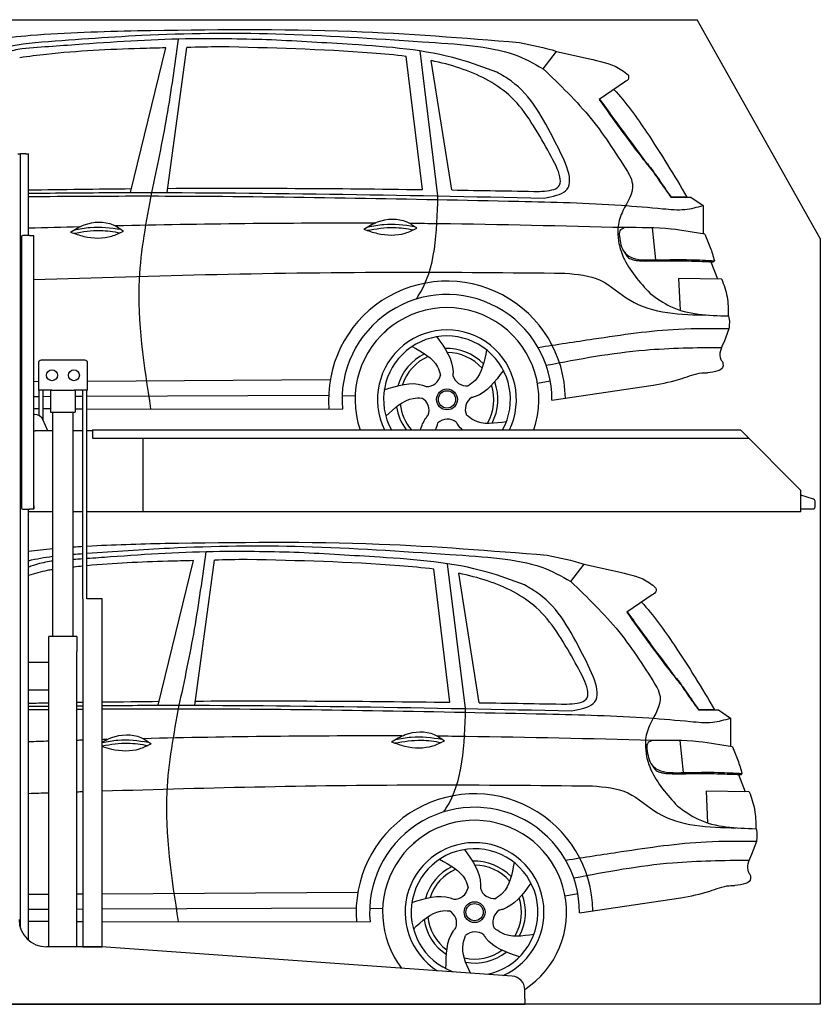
# Model space of a CAD drawing. Header units: millimetres. Extents: x 200 to 5400, y 0 to 3600.
# Tile 3 of 3: x 2471 to 5400, y 0 to 3600. Entities that reach past the tile are written whole.
import ezdxf

# ---------------------------------------------------------------- set-up
doc = ezdxf.new("R2010")
doc.units = ezdxf.units.MM
doc.layers.add('Car', color=10, linetype='Continuous')

msp = doc.modelspace()

# ---------------------------------------------------------------- linework, layer by layer
for p, q in [((5400, 2800), (4950, 3600)), ((2464.1, 3110), (2474.1, 3110)), ((2479.1, 3110), (2474.1, 3110)), ((2474.1, 278.8), (2474.1, 3110)), ((2494.1, 3110), (2479.1, 3110)), ((2494.1, 3110), (2504.1, 3110)), ((2504.1, 2811), (2504.1, 3110)), ((2507.1, 2811), (2483.1, 2811)), ((2507.1, 2811), (2523.1, 2811)), ((2523.1, 1822), (2523.1, 2810)), ((2478.1, 2806), (2478.1, 1816)), ((2478.1, 1815), (2478.1, 2805)), ((2539.6, 2345), (2539.6, 2245)), ((2709.6, 2355), (2549.6, 2355)), ((2719.6, 2245), (2719.6, 2345)), ((2588.8, 2245), (2539.6, 2245)), ((2542, 2152.7), (2542, 2245)), ((2557.1, 2136.4), (2557.1, 2245)), ((2584.6, 2245), (2584.6, 2165)), ((2588.8, 2245), (2670.4, 2245)), ((2719.6, 2245), (2670.4, 2245)), ((2674.6, 2245), (2674.6, 2165)), ((2702.1, 1483), (2702.1, 2245)), ((2717.2, 1483), (2717.2, 2245)), ((2584.6, 2165), (2674.6, 2165)), ((2592.1, 1345), (2592.1, 2165)), ((2667.1, 1345), (2667.1, 2165)), ((2525.2, 2157), (2523.1, 2157)), ((2574.3, 2097), (2557.2, 2136)), ((2523.1, 2097), (2528.1, 2097)), ((2592.1, 2097), (2528.1, 2097)), ((2702.1, 2097), (2667.1, 2097)), ((2738.1, 2097), (2717.2, 2097)), ((2738.1, 2100), (5108.6, 2100)), ((2738.1, 2100), (2738.1, 2070)), ((5108.6, 2100), (5328.6, 1878.1)), ((2738.1, 2070), (5138.3, 2070)), ((2923.1, 1800), (2923.1, 2070)), ((5328.6, 1800), (5328.6, 1878.1)), ((2483.1, 1810), (2507.1, 1810)), ((2504.1, 234), (2504.1, 1810)), ((2523.1, 1810), (2507.1, 1810)), ((2523.1, 1810), (2523.1, 1822)), ((2523.1, 1822), (2523.1, 1811)), ((2592.1, 1800), (2504.1, 1800)), ((2702.1, 1800), (2667.1, 1800)), ((5328.6, 1800), (2717.2, 1800)), ((2773.6, 1483), (2719.6, 1483)), ((2680.8, 1345), (2578.3, 1345)), ((2578.3, 210), (2578.3, 1345)), ((2680.8, 1345), (2680.8, 1290)), ((2680.8, 1150), (2680.8, 1290)), ((2578.3, 1250), (2504.1, 1250)), ((2578.3, 1142), (2578.3, 1258)), ((2504.1, 1150), (2578.3, 1150)), ((2680.8, 210), (2680.8, 1150)), ((2767.3, 210), (2569.1, 210)), ((4272.6, 103.3), (2770.8, 209.9)), ((4319.1, 20), (4319.1, 53.4)), ((4319.1, 20), (4319.1, 0)), ((1994.1, 0), (3024.1, 0)), ((3024.1, 0), (4054.1, 0)), ((4054.1, 0), (4319.1, 0))]:
    msp.add_line(p, q)
for points in [[(1500, 3600), (4950, 3600)], [(5400, 2800), (5400, 0), (200, 0), (200, 3100)], [(2702.1, 1483), (2702.1, 210), (2773.6, 210), (2773.6, 1483)], [(2773.6, 1483), (2717.2, 1483)]]:
    msp.add_lwpolyline(points)
msp.add_lwpolyline([(5328.6, 1811), (5372.6, 1811, 0.414214), (5380.6, 1819), (5380.6, 1839.2, 0.32492), (5375, 1846.8), (5328.6, 1861.9)], format="xyb")
for centre in [(2589.6, 2300), (2669.6, 2300)]:
    msp.add_circle(centre, 20)
for centre, radius, start, end in [((2483.1, 2806), 5, 90, 180), ((2549.6, 2345), 10, 90, 180), ((2709.6, 2345), 10, 0, 90), ((2525.2, 2122), 35, 23.6294, 90), ((2483.1, 1815), 5, 180, 270), ((2569.1, 310), 100, 180, 270), ((2767.3, 160), 50, 85.9407, 90), ((4269.1, 53.4), 50, 0, 85.9407)]:
    msp.add_arc(centre, radius, start, end)
at = {"layer": 'Car'}
for p, q in [((2877.2, 2967.9), (3005.8, 3496.8)), ((3011.1, 2967.9), (3082.7, 3498.6)), ((3944.3, 2978.9), (3885.3, 3465.5)), ((4001.5, 2955.6), (3936, 3485.6)), ((4386.3, 3420.7), (4435.1, 3484.3)), ((4051.6, 2977.4), (3976.9, 3450.5)), ((4684.1, 3371.7), (4591.1, 3308.4)), ((4853.7, 2951), (4912.1, 2951.3)), ((4856.6, 2951.9), (4891.7, 2951.9)), ((4891.7, 2951.9), (4911.7, 2952)), ((4912.1, 2951.3), (4926.6, 2951.7)), ((4926.6, 2951.7), (4971.1, 2920.8)), ((4971.1, 2920.8), (4971.1, 2816.7)), ((4785.1, 2838.7), (4797.5, 2721.7)), ((5000.1, 2715), (5024.5, 2652)), ((5039.3, 2651.9), (4881.5, 2653.3)), ((4881.5, 2653.3), (4886.8, 2537.9)), ((5065.9, 2469.9), (5047.7, 2422.5)), ((2523.1, 2277.7), (2539.6, 2277.8)), ((2719.6, 2278.9), (3607.4, 2284.3)), ((4365.4, 2270.8), (4412.2, 2279.8)), ((4418.4, 2209.2), (4789.1, 2263.7)), ((2523.1, 2222.7), (2542, 2222.8)), ((2557.1, 2222.9), (2584.6, 2223)), ((2674.6, 2223.4), (2702.1, 2223.5)), ((2717.2, 2223.6), (3601.5, 2227.3)), ((3650.6, 2225.7), (3698.2, 2225.1)), ((2523.1, 2178), (2542, 2178)), ((2557.1, 2178), (2584.6, 2177.9)), ((2674.6, 2177.8), (2702.1, 2177.7)), ((2717.2, 2177.7), (3651.9, 2175.9)), ((2978.1, 1093.3), (3106.6, 1622.2)), ((3112, 1093.3), (3183.6, 1624)), ((4045.2, 1104.3), (3986.1, 1590.9)), ((4102.4, 1081), (4036.8, 1611)), ((4487.2, 1546.1), (4536, 1609.7)), ((4152.4, 1102.8), (4077.8, 1575.9)), ((4785, 1497.1), (4692, 1433.8)), ((4954.6, 1076.4), (5013, 1076.7)), ((4957.5, 1077.3), (4992.5, 1077.3)), ((4992.5, 1077.3), (5012.6, 1077.4)), ((5013, 1076.7), (5027.5, 1077.1)), ((5027.5, 1077.1), (5072, 1046.2)), ((5072, 1046.2), (5071.9, 942.1)), ((4886, 964.1), (4898.3, 847.1)), ((5100.9, 840.4), (5125.4, 777.4)), ((5140.1, 777.3), (4982.3, 778.7)), ((4982.3, 778.7), (4987.7, 663.3)), ((5166.7, 595.3), (5148.6, 547.9)), ((2504.1, 402.4), (2578.3, 402.8)), ((2680.8, 403.4), (2702.1, 403.6)), ((2773.6, 404), (3708.3, 409.7)), ((4466.2, 396.2), (4513, 405.2)), ((4519.2, 334.6), (4890, 389.1)), ((2504.1, 347.6), (2578.3, 348)), ((2680.8, 348.4), (2702.1, 348.5)), ((2773.6, 348.8), (3702.4, 352.7)), ((3751.4, 351.1), (3799.1, 350.5)), ((2504.1, 303.7), (2578.3, 303.5)), ((2680.8, 303.3), (2702.1, 303.3)), ((2773.6, 303.2), (3752.8, 301.3))]:
    msp.add_line(p, q, dxfattribs=at)
for centre, radius in [((4034.4, 2211.6), 38.2), ((4034.4, 2211.6), 31.6), ((4135.3, 337), 38.2), ((4135.3, 337), 31.6)]:
    msp.add_circle(centre, radius, dxfattribs=at)
for centre, radius, start, end in [((4034.3, 2211), 433.1, 0.713, 184.6115), ((4034.3, 2211), 384, 359.7282, 185.2384), ((4034.3, 2211), 336.4, 340.7328, 199.2672), ((4034.3, 2211.6), 254, 333.942, 206.058), ((4034.4, 2211.6), 231.9, 331.238, 208.762), ((4034.4, 2211.6), 186.2, 116.2626, 164.3912), ((4034.4, 2211.6), 186.2, 44.2633, 92.4011), ((4034.4, 2211.6), 171.5, 41.5902, 89.736), ((4034.4, 2211.6), 171.5, 113.5905, 161.7257), ((3959.3, 2311.1), 52.3, 268.6722, 348.431), ((4105.8, 2313.7), 52.3, 196.6722, 276.431), ((4034.4, 2211.6), 186.2, 332.2513, 20.3964), ((4034.4, 2211.6), 171.5, 329.577, 17.7302), ((3916.6, 2170.9), 52.3, 340.6722, 60.431), ((4153.6, 2175.2), 52.3, 124.6722, 204.431), ((4034.4, 2211.6), 186.2, 188.2502, 216.8112), ((4034.4, 2211.6), 171.5, 185.5775, 220.5864), ((4036.6, 2087), 52.3, 52.6722, 132.431), ((4135.2, 336.4), 433.1, 0.713, 184.6115), ((4135.2, 336.4), 384, 359.7282, 185.2384), ((4135.2, 336.4), 336.4, 303.128, 217.4148), ((4135.2, 337), 254, 294.3714, 237.5099), ((4135.3, 337), 231.9, 281.5274, 250.3539), ((4135.3, 337), 186.2, 44.2633, 92.4011), ((4135.3, 337), 171.5, 41.5902, 89.736), ((4135.3, 337), 186.2, 116.2626, 164.3912), ((4135.3, 337), 171.5, 113.5905, 161.7257), ((4060.2, 436.5), 52.3, 268.6722, 348.431), ((4206.7, 439.1), 52.3, 196.6722, 276.431), ((4135.3, 337), 186.2, 332.2513, 20.3964), ((4135.3, 337), 171.5, 329.577, 17.7302), ((4017.4, 296.3), 52.3, 340.6722, 60.431), ((4254.5, 300.6), 52.3, 124.6722, 204.431), ((4135.3, 337), 186.2, 188.2502, 236.3804), ((4135.3, 337), 171.5, 185.5775, 233.7137), ((4137.5, 212.4), 52.3, 52.6722, 132.431), ((4135.3, 337), 171.5, 257.5691, 305.7164), ((4135.3, 337), 186.2, 260.2432, 308.3836)]:
    msp.add_arc(centre, radius, start, end, dxfattribs=at)
for points, knots in [([(2902.3, 3560.3), (3163.5, 3563.9), (3630, 3570.4), (4094.9, 3533.3), (4299.4, 3516.9)], [0, 0, 0, 0, 783.131876, 1398.451598, 1398.451598, 1398.451598, 1398.451598]), ([(2126.8, 3417.7), (2165.6, 3443.3), (2280.6, 3519), (2553.5, 3551.4), (2772.8, 3557), (2902.3, 3560.3)], [0, 0, 0, 0, 138.416977, 409.239574, 800.634472, 800.634472, 800.634472, 800.634472]), ([(3392.8, 3526.4), (3296.2, 3528.7), (3065.8, 3534.4), (2761.4, 3514.8), (2554, 3499.5), (2479.8, 3494)], [0, 0, 0, 0, 289.925788, 691.034976, 914.075582, 914.075582, 914.075582, 914.075582]), ([(2527.8, 3517.2), (2657.7, 3526.9), (2950.8, 3549), (3423.8, 3555.3), (3825.7, 3526.9), (4069.5, 3511.4), (4127.2, 3504.6)], [0, 0, 0, 0, 391.04113, 881.651907, 1416.366113, 1602.404452, 1602.404452, 1602.404452, 1602.404452]), ([(2954.4, 2968), (2974.1, 3060.4), (3013.8, 3246.2), (3039.3, 3434.4), (3052.1, 3528.9)], [0, 0, 0, 0, 283.470666, 569.579509, 569.579509, 569.579509, 569.579509]), ([(1633.1, 2961.6), (1664.3, 2965.6), (1731.4, 2974.2), (1867.7, 3098.4), (2020, 3258.5), (2214.7, 3388.6), (2362.3, 3497.8), (2468.6, 3510.2), (2527.8, 3517.2)], [0, 0, 0, 0, 92.088496, 198.244431, 535.20583, 761.03899, 900.746615, 1075.694159, 1075.694159, 1075.694159, 1075.694159]), ([(2479.8, 3494), (2459.8, 3489.9), (2413.7, 3480.5), (2331.1, 3437.7), (2273.3, 3395.5), (2236.9, 3368.9)], [0, 0, 0, 0, 61.035564, 140.794883, 275.952712, 275.952712, 275.952712, 275.952712]), ([(3005.8, 3496.8), (2974.5, 3496.1), (2828.8, 3492.2), (2650.1, 3484.6), (2504, 3465.2), (2471.3, 3460.8)], [197.256536, 197.256536, 197.256536, 197.256536, 291.063452, 634.28515, 733.122134, 733.122134, 733.122134, 733.122134]), ([(3885.3, 3465.5), (3843.6, 3470.9), (3616.2, 3491.2), (3388.6, 3496.6), (3202.9, 3501)], [637.56261, 637.56261, 637.56261, 637.56261, 763.549902, 1320.810124, 1320.810124, 1320.810124, 1320.810124]), ([(4216.5, 3408.3), (4171.3, 3424.9), (4001.8, 3487.4), (3720.4, 3508.1), (3490.8, 3520.9), (3392.8, 3526.4)], [0, 0, 0, 0, 144.38685, 540.679923, 835.691207, 835.691207, 835.691207, 835.691207]), ([(4127.2, 3504.6), (4179.4, 3497.5), (4271.1, 3485.1), (4351.7, 3440.1), (4386.3, 3420.7)], [0, 0, 0, 0, 156.409573, 274.497028, 274.497028, 274.497028, 274.497028]), ([(4435.1, 3484.3), (4478.9, 3474.3), (4559.1, 3456.2), (4653.5, 3434.8), (4690, 3403.3), (4697.8, 3396.6)], [0, 0, 0, 0, 135.791183, 248.765766, 279.520552, 279.520552, 279.520552, 279.520552]), ([(4396, 3135.2), (4356.7, 3204.5), (4283.2, 3334.2), (4113.1, 3417.1), (4012.3, 3443.2), (3976.9, 3450.5)], [0, 0, 0, 0, 233.684399, 436.644927, 544.706034, 544.706034, 544.706034, 544.706034]), ([(4386.3, 3420.7), (4447.6, 3361.7), (4568.7, 3245), (4658.3, 3102.5), (4702.6, 3032)], [0, 0, 0, 0, 254.089873, 502.76226, 502.76226, 502.76226, 502.76226]), ([(4429.3, 3155.2), (4385.8, 3238.9), (4332.2, 3341.8), (4234.8, 3397.7), (4216.5, 3408.3)], [0, 0, 0, 0, 271.559773, 334.41549, 334.41549, 334.41549, 334.41549]), ([(4697.8, 3396.6), (4698.5, 3392.8), (4700.6, 3382), (4690.6, 3375.7), (4684.1, 3371.7)], [0, 0, 0, 0, 10.855432, 30.979101, 30.979101, 30.979101, 30.979101]), ([(4645.1, 3345.1), (4689.1, 3297.5), (4784.6, 3163.9), (4865.8, 3030.4), (4912.1, 2951.3)], [395.653943, 395.653943, 395.653943, 395.653943, 587.122502, 864.540302, 864.540302, 864.540302, 864.540302]), ([(4591.1, 3308.4), (4642.1, 3236.8), (4706.2, 3146.7), (4775.3, 3060.4), (4789.5, 3042.6)], [0, 0, 0, 0, 263.425265, 331.664547, 331.664547, 331.664547, 331.664547]), ([(4592.6, 3309.4), (4624.3, 3265.6), (4681.8, 3186), (4740.9, 3107.6), (4767.4, 3072.4)], [0, 0, 0, 0, 162.25725, 294.477825, 294.477825, 294.477825, 294.477825]), ([(4372.3, 2972), (4398, 2973.9), (4484, 2980.5), (4432.3, 3071.4), (4396, 3135.2)], [0, 0, 0, 0, 66.110822, 221.440769, 221.440769, 221.440769, 221.440769]), ([(4389.8, 2947.8), (4420.9, 2953.8), (4521.7, 2973.1), (4467.1, 3080.9), (4429.3, 3155.2)], [0, 0, 0, 0, 83.009931, 268.207531, 268.207531, 268.207531, 268.207531]), ([(4767.4, 3072.4), (4775, 3063.6), (4785.1, 3051.8), (4793.7, 3038.9), (4795.9, 3035.6)], [0, 0, 0, 0, 34.815048, 46.557672, 46.557672, 46.557672, 46.557672]), ([(4702.6, 3032), (4706.9, 3021.2), (4724.6, 2977.1), (4680.4, 2915.3), (4658.5, 2853.5), (4659.5, 2822.3), (4659.9, 2811.2)], [0, 0, 0, 0, 34.097953, 138.175108, 197.887596, 230.983362, 230.983362, 230.983362, 230.983362]), ([(4789.5, 3042.6), (4800.1, 3026.9), (4820.9, 2996), (4842.9, 2965.8), (4853.7, 2951)], [0, 0, 0, 0, 56.812879, 111.923736, 111.923736, 111.923736, 111.923736]), ([(2504.1, 2965.5), (2609.3, 2966.7), (3237.9, 2971.6), (3866.4, 2958.6), (4389.8, 2947.8)], [670.043229, 670.043229, 670.043229, 670.043229, 985.739727, 2555.887054, 2555.887054, 2555.887054, 2555.887054]), ([(2504.1, 2953.3), (2573.5, 2954), (2772.5, 2955.6), (3370.1, 2955.7), (3898.3, 2944.6), (4296.8, 2936.2)], [673.821117, 673.821117, 673.821117, 673.821117, 882.102268, 1270.770708, 2466.750946, 2466.750946, 2466.750946, 2466.750946]), ([(2951.4, 2177.2), (2926.8, 2335.6), (2885.7, 2600.2), (2934.7, 2862.6), (2954.4, 2968)], [0, 0, 0, 0, 475.917648, 795.663342, 795.663342, 795.663342, 795.663342]), ([(3921.5, 2578.1), (3924.3, 2582), (3993.8, 2685.8), (3997.7, 2823.3), (4001.5, 2955.6)], [175.182029, 175.182029, 175.182029, 175.182029, 189.890093, 562.592573, 562.592573, 562.592573, 562.592573]), ([(4837.8, 2974.7), (4842.7, 2967.8), (4847.9, 2960.7), (4853.1, 2953.4), (4854.1, 2952), (4855.5, 2951.9), (4856.6, 2951.9)], [0, 0, 0, 0, 25.300776, 26.442713, 27.003963, 30.176579, 30.176579, 30.176579, 30.176579]), ([(4296.8, 2936.2), (4422, 2933.3), (4598.2, 2929.2), (4773.7, 2913.5), (4824.5, 2908.9)], [0, 0, 0, 0, 375.490289, 528.429148, 528.429148, 528.429148, 528.429148]), ([(4824.5, 2908.9), (4851.4, 2906.2), (4901.1, 2901.2), (4949.1, 2914.7), (4971.1, 2920.8)], [0, 0, 0, 0, 80.452469, 148.273091, 148.273091, 148.273091, 148.273091]), ([(2657.3, 2823.4), (2673.3, 2833.2), (2719.5, 2861.6), (2797.9, 2865), (2839, 2835.5), (2851, 2826.9)], [0, 0, 0, 0, 56.386158, 162.852709, 206.792536, 206.792536, 206.792536, 206.792536]), ([(3730.8, 2834.2), (3746.7, 2844.1), (3792.9, 2872.4), (3871.3, 2875.9), (3912.4, 2846.4), (3924.4, 2837.8)], [0, 0, 0, 0, 56.386158, 162.852709, 206.792536, 206.792536, 206.792536, 206.792536]), ([(3744.4, 2842.5), (3763.9, 2846.4), (3820.3, 2857), (3877.6, 2849.7), (3915, 2844.4)], [7.57653, 7.57653, 7.57653, 7.57653, 52.544532, 137.659237, 137.659237, 137.659237, 137.659237]), ([(4684, 2839.6), (4457.4, 2845.2), (4195.7, 2851.7), (3934, 2854.5), (3899, 2854.8)], [0, 0, 0, 0, 679.940772, 785.142685, 785.142685, 785.142685, 785.142685]), ([(2657.3, 2823.4), (2673.4, 2817.5), (2721.5, 2800.4), (2792.4, 2798.3), (2837, 2820.1), (2851, 2826.9)], [5.208578, 5.208578, 5.208578, 5.208578, 44.198582, 121.455021, 156.55166, 156.55166, 156.55166, 156.55166]), ([(2669.1, 2819.2), (2701.4, 2824.6), (2758, 2834.1), (2814.4, 2825.2), (2838.6, 2820.9)], [0, 0, 0, 0, 73.878693, 129.282646, 129.282646, 129.282646, 129.282646]), ([(2670.9, 2831.6), (2690.4, 2835.6), (2746.9, 2846.1), (2804.1, 2838.8), (2841.6, 2833.6)], [7.57653, 7.57653, 7.57653, 7.57653, 52.544532, 137.659237, 137.659237, 137.659237, 137.659237]), ([(3730.8, 2834.2), (3746.8, 2828.3), (3795, 2811.3), (3865.8, 2809.2), (3910.5, 2831), (3924.4, 2837.8)], [5.208578, 5.208578, 5.208578, 5.208578, 44.198582, 121.455021, 156.55166, 156.55166, 156.55166, 156.55166]), ([(3742.5, 2830.1), (3774.8, 2835.5), (3831.5, 2844.9), (3887.9, 2836.1), (3912, 2831.8)], [0, 0, 0, 0, 73.878693, 129.282646, 129.282646, 129.282646, 129.282646]), ([(4659.9, 2811.2), (4660.5, 2804), (4663, 2776.9), (4688, 2697), (4739.3, 2640.5), (4777, 2599.1)], [0, 0, 0, 0, 21.786395, 81.634094, 246.747403, 246.747403, 246.747403, 246.747403]), ([(4684, 2839.6), (4676.7, 2836.3), (4663, 2830.2), (4664.3, 2815.3), (4665, 2808.2)], [0, 0, 0, 0, 21.276303, 40.575349, 40.575349, 40.575349, 40.575349]), ([(4665, 2808.2), (4668, 2786.7), (4672.3, 2755.7), (4708.6, 2727.6), (4751.5, 2720.6), (4784.7, 2721.4), (4803.8, 2721.9)], [0, 0, 0, 0, 61.688141, 88.915796, 131.377114, 188.888446, 188.888446, 188.888446, 188.888446]), ([(4977.3, 2815.6), (4936.5, 2822.9), (4839.6, 2840.2), (4741, 2839.8), (4684, 2839.6)], [0, 0, 0, 0, 124.191927, 294.878966, 294.878966, 294.878966, 294.878966]), ([(4977.3, 2815.6), (4984.4, 2799.8), (4998.5, 2768.3), (5007.9, 2735.2), (5012.5, 2718.8)], [0, 0, 0, 0, 52.081574, 103.113227, 103.113227, 103.113227, 103.113227]), ([(4683.8, 2749.4), (4687.8, 2742), (4695.1, 2728.4), (4714.4, 2722.4), (4730.7, 2719), (4745.9, 2718.3), (4756.5, 2717.9), (4761.5, 2717.7)], [0, 0, 0, 0, 24.299806, 44.374389, 57.433548, 74.613131, 89.537932, 89.537932, 89.537932, 89.537932]), ([(4761.5, 2717.7), (4785.7, 2717.8), (4835.3, 2717.9), (4898.3, 2718.7), (4948.2, 2716.9), (4972.8, 2716.1), (4984.1, 2715.8)], [0, 0, 0, 0, 72.676028, 148.847009, 188.713602, 222.633888, 222.633888, 222.633888, 222.633888]), ([(4803.8, 2721.9), (4844.5, 2722.7), (4914.1, 2724), (4983.6, 2720.4), (5012.5, 2718.8)], [0, 0, 0, 0, 121.811128, 208.751004, 208.751004, 208.751004, 208.751004]), ([(4984.1, 2715.8), (4987.7, 2715.6), (4994.8, 2715.3), (5001.9, 2714.9), (5005.4, 2714.7)], [0, 0, 0, 0, 10.705348, 21.344027, 21.344027, 21.344027, 21.344027]), ([(5005.4, 2714.7), (5007.2, 2714.6), (5010.5, 2714.5), (5011.9, 2717.5), (5012.5, 2718.8)], [0, 0, 0, 0, 4.798676, 8.977894, 8.977894, 8.977894, 8.977894]), ([(2523.1, 2649.9), (2969.4, 2664.7), (3616.8, 2681.6), (4264.3, 2675.1), (4465.3, 2673.1)], [1707.115865, 1707.115865, 1707.115865, 1707.115865, 3046.715693, 3649.598352, 3649.598352, 3649.598352, 3649.598352]), ([(4465.3, 2673.1), (4510.4, 2669.2), (4600.4, 2661.6), (4740.8, 2525.2), (4889.2, 2522), (4991.7, 2519.9)], [0, 0, 0, 0, 132.089839, 263.241357, 556.137776, 556.137776, 556.137776, 556.137776]), ([(5039.3, 2651.9), (5047, 2630.5), (5062.7, 2586.9), (5063.1, 2540.5), (5063.3, 2516.8)], [0, 0, 0, 0, 67.622491, 138.154699, 138.154699, 138.154699, 138.154699]), ([(4777, 2599.1), (4801.5, 2581.6), (4884.9, 2522.1), (4989.9, 2518.9), (5064, 2516.7)], [0, 0, 0, 0, 89.012732, 303.591941, 303.591941, 303.591941, 303.591941]), ([(5065.9, 2469.9), (5004.4, 2470.3), (4838.4, 2471.3), (4606.2, 2437.2), (4435.5, 2411.1), (4368.2, 2400.8)], [0, 0, 0, 0, 184.056968, 497.583163, 702.083529, 702.083529, 702.083529, 702.083529]), ([(3997.3, 2440.5), (4026.8, 2399.1), (4059.4, 2353.5), (4056.2, 2303.4), (4055.7, 2298.7)], [0, 0, 0, 0, 140.862207, 155.3883, 155.3883, 155.3883, 155.3883]), ([(5047.7, 2422.5), (5037.3, 2399.7), (5024.8, 2372.4), (5040.4, 2350.8), (5043, 2347.3)], [0, 0, 0, 0, 65.64359, 78.298126, 78.298126, 78.298126, 78.298126]), ([(3906.6, 2405.1), (3944.3, 2384.5), (3992.6, 2358), (4008.1, 2311.3), (4010.5, 2300.5)], [0, 0, 0, 0, 119.179133, 152.627431, 152.627431, 152.627431, 152.627431]), ([(4178.9, 2392.9), (4170.9, 2350.6), (4160.7, 2296.5), (4121.2, 2267.4), (4111.7, 2261.8)], [0, 0, 0, 0, 119.179133, 152.546972, 152.546972, 152.546972, 152.546972]), ([(5038.4, 2400.8), (4944.9, 2399.8), (4729.5, 2397.6), (4517.5, 2358.8), (4397.7, 2335.4)], [0, 0, 0, 0, 279.844829, 645.252119, 645.252119, 645.252119, 645.252119]), ([(5043, 2347.3), (5043.7, 2342.8), (5048.2, 2316.4), (5014.6, 2312.3), (4986.8, 2308.8)], [0, 0, 0, 0, 12.782787, 75.656378, 75.656378, 75.656378, 75.656378]), ([(4240.6, 2317.6), (4210.4, 2276.7), (4177, 2231.5), (4128.4, 2219.1), (4123.8, 2218.2)], [0, 0, 0, 0, 140.862207, 155.444261, 155.444261, 155.444261, 155.444261]), ([(4789.2, 2263.7), (4824.6, 2270.4), (4884.4, 2281.6), (4948.1, 2309.1), (4979.9, 2308.8), (4986.8, 2308.8)], [0, 0, 0, 0, 108.214368, 182.603927, 203.112583, 203.112583, 203.112583, 203.112583]), ([(3805.1, 2247.1), (3853.6, 2262.4), (3907.2, 2279.3), (3953.8, 2260.8), (3958.1, 2258.8)], [0, 0, 0, 0, 140.862207, 155.442461, 155.442461, 155.442461, 155.442461]), ([(3810.8, 2149.9), (3842.1, 2179.4), (3882.2, 2217.1), (3931.3, 2217.4), (3942.4, 2216.4)], [0, 0, 0, 0, 119.179133, 152.616634, 152.616634, 152.616634, 152.616634]), ([(3937.7, 2100), (3941.7, 2115.6), (3949.6, 2134.4), (3962.7, 2150.2), (3965.9, 2153.7)], [91.77161, 91.77161, 91.77161, 91.77161, 140.862207, 155.531654, 155.531654, 155.531654, 155.531654]), ([(4091, 2100), (4085.4, 2105.1), (4077.2, 2114), (4070.6, 2124.5), (4068.2, 2128.6)], [117.191387, 117.191387, 117.191387, 117.191387, 140.862207, 155.53262, 155.53262, 155.53262, 155.53262]), ([(4251.5, 2130.1), (4209.1, 2123.7), (4155.3, 2115.7), (4114.6, 2147), (4106, 2153.6)], [0, 0, 0, 0, 119.179133, 151.2485, 151.2485, 151.2485, 151.2485]), ([(3003.2, 1685.7), (3264.4, 1689.3), (3730.9, 1695.8), (4195.8, 1658.7), (4400.3, 1642.3)], [0, 0, 0, 0, 783.131876, 1398.451598, 1398.451598, 1398.451598, 1398.451598]), ([(2717.2, 1649.2), (2817.6, 1656.6), (3081.3, 1674.8), (3524.7, 1680.7), (3926.6, 1652.3), (4170.4, 1636.8), (4228.1, 1630)], [88.760862, 88.760862, 88.760862, 88.760862, 391.04113, 881.651907, 1416.366113, 1602.404452, 1602.404452, 1602.404452, 1602.404452]), ([(3493.7, 1651.8), (3397, 1654.1), (3166.7, 1659.8), (2907.9, 1643.2), (2745.8, 1631.5), (2717.2, 1629.5)], [0, 0, 0, 0, 289.925788, 691.034976, 777.234092, 777.234092, 777.234092, 777.234092]), ([(3106.6, 1622.2), (3075.4, 1621.5), (2945.4, 1618), (2815.4, 1612.7), (2717.2, 1603.5)], [197.256536, 197.256536, 197.256536, 197.256536, 291.063452, 587.116985, 587.116985, 587.116985, 587.116985]), ([(3055.2, 1093.4), (3075, 1185.8), (3114.7, 1371.6), (3140.2, 1559.8), (3153, 1654.3)], [0, 0, 0, 0, 283.470666, 569.579509, 569.579509, 569.579509, 569.579509]), ([(3986.1, 1590.9), (3944.5, 1596.3), (3717.1, 1616.6), (3489.5, 1622), (3303.8, 1626.4)], [637.56261, 637.56261, 637.56261, 637.56261, 763.549902, 1320.810124, 1320.810124, 1320.810124, 1320.810124]), ([(4317.4, 1533.7), (4272.2, 1550.3), (4102.7, 1612.8), (3821.3, 1633.5), (3591.7, 1646.3), (3493.7, 1651.8)], [0, 0, 0, 0, 144.38685, 540.679923, 835.691207, 835.691207, 835.691207, 835.691207]), ([(4228.1, 1630), (4280.3, 1622.9), (4372, 1610.5), (4452.6, 1565.5), (4487.2, 1546.1)], [0, 0, 0, 0, 156.409573, 274.497028, 274.497028, 274.497028, 274.497028]), ([(2580.7, 1619.4), (2560.7, 1615.3), (2534.6, 1610), (2509.8, 1600.7), (2504.1, 1598.4)], [0, 0, 0, 0, 61.035564, 79.615135, 79.615135, 79.615135, 79.615135]), ([(2702.1, 1602), (2691.5, 1600.9), (2679.8, 1599.7), (2668.1, 1598.4), (2667.1, 1598.3)], [602.292052, 602.292052, 602.292052, 602.292052, 634.28515, 637.500723, 637.500723, 637.500723, 637.500723]), ([(4536, 1609.7), (4579.8, 1599.7), (4659.9, 1581.6), (4754.4, 1560.2), (4790.9, 1528.7), (4798.7, 1522)], [0, 0, 0, 0, 135.791183, 248.765766, 279.520552, 279.520552, 279.520552, 279.520552]), ([(4496.9, 1260.6), (4457.6, 1329.9), (4384.1, 1459.6), (4214, 1542.5), (4113.2, 1568.6), (4077.8, 1575.9)], [0, 0, 0, 0, 233.684399, 436.644927, 544.706034, 544.706034, 544.706034, 544.706034]), ([(4530.2, 1280.6), (4486.7, 1364.3), (4433.1, 1467.2), (4335.7, 1523.1), (4317.4, 1533.7)], [0, 0, 0, 0, 271.559773, 334.41549, 334.41549, 334.41549, 334.41549]), ([(4487.2, 1546.1), (4548.4, 1487.1), (4669.6, 1370.4), (4759.2, 1227.9), (4803.4, 1157.4)], [0, 0, 0, 0, 254.089873, 502.76226, 502.76226, 502.76226, 502.76226]), ([(4798.7, 1522), (4799.4, 1518.2), (4801.5, 1507.4), (4791.5, 1501.1), (4785, 1497.1)], [0, 0, 0, 0, 10.855432, 30.979101, 30.979101, 30.979101, 30.979101]), ([(4746, 1470.5), (4789.9, 1422.9), (4885.5, 1289.3), (4966.7, 1155.8), (5013, 1076.7)], [395.653943, 395.653943, 395.653943, 395.653943, 587.122502, 864.540302, 864.540302, 864.540302, 864.540302]), ([(4692, 1433.8), (4742.9, 1362.2), (4807.1, 1272.1), (4876.2, 1185.8), (4890.4, 1168)], [0, 0, 0, 0, 263.425265, 331.664547, 331.664547, 331.664547, 331.664547]), ([(4693.5, 1434.8), (4725.2, 1391), (4782.7, 1311.4), (4841.8, 1233), (4868.3, 1197.8)], [0, 0, 0, 0, 162.25725, 294.477825, 294.477825, 294.477825, 294.477825]), ([(4473.2, 1097.4), (4498.9, 1099.3), (4584.9, 1105.9), (4533.2, 1196.8), (4496.9, 1260.6)], [0, 0, 0, 0, 66.110822, 221.440769, 221.440769, 221.440769, 221.440769]), ([(4490.6, 1073.2), (4521.8, 1079.2), (4622.6, 1098.5), (4568, 1206.2), (4530.2, 1280.6)], [0, 0, 0, 0, 83.009931, 268.207531, 268.207531, 268.207531, 268.207531]), ([(4868.3, 1197.8), (4875.9, 1189), (4886, 1177.2), (4894.6, 1164.3), (4896.8, 1161)], [0, 0, 0, 0, 34.815048, 46.557672, 46.557672, 46.557672, 46.557672]), ([(4803.4, 1157.4), (4807.8, 1146.6), (4825.5, 1102.5), (4781.3, 1040.7), (4759.4, 978.9), (4760.4, 947.7), (4760.7, 936.6)], [0, 0, 0, 0, 34.097953, 138.175108, 197.887596, 230.983362, 230.983362, 230.983362, 230.983362]), ([(4890.4, 1168), (4901, 1152.3), (4921.8, 1121.4), (4943.8, 1091.2), (4954.6, 1076.4)], [0, 0, 0, 0, 56.812879, 111.923736, 111.923736, 111.923736, 111.923736]), ([(2773.6, 1092.4), (2822.6, 1092.8), (3395, 1095.9), (3967.3, 1084), (4490.6, 1073.2)], [838.721773, 838.721773, 838.721773, 838.721773, 985.739727, 2555.887054, 2555.887054, 2555.887054, 2555.887054]), ([(2773.6, 1080.1), (2786.8, 1080.2), (2929.6, 1081), (3471, 1081.1), (3999.1, 1070), (4397.7, 1061.6)], [842.491892, 842.491892, 842.491892, 842.491892, 882.102268, 1270.770708, 2466.750946, 2466.750946, 2466.750946, 2466.750946]), ([(3052.3, 302.6), (3027.7, 461), (2986.5, 725.6), (3035.5, 988), (3055.2, 1093.4)], [0, 0, 0, 0, 475.917648, 795.663342, 795.663342, 795.663342, 795.663342]), ([(4022.4, 703.5), (4025.2, 707.4), (4094.7, 811.2), (4098.6, 948.7), (4102.4, 1081)], [175.182029, 175.182029, 175.182029, 175.182029, 189.890093, 562.592573, 562.592573, 562.592573, 562.592573]), ([(4938.7, 1100.1), (4943.6, 1093.2), (4948.8, 1086.1), (4954, 1078.8), (4955, 1077.4), (4956.3, 1077.3), (4957.5, 1077.3)], [0, 0, 0, 0, 25.300776, 26.442713, 27.003963, 30.176579, 30.176579, 30.176579, 30.176579]), ([(4397.7, 1061.6), (4522.9, 1058.7), (4699.1, 1054.6), (4874.6, 1038.9), (4925.3, 1034.3)], [0, 0, 0, 0, 375.490289, 528.429148, 528.429148, 528.429148, 528.429148]), ([(4925.3, 1034.3), (4952.3, 1031.6), (5002, 1026.6), (5050, 1040.1), (5072, 1046.2)], [0, 0, 0, 0, 80.452469, 148.273091, 148.273091, 148.273091, 148.273091]), ([(2773.6, 958.1), (2784.6, 964.6), (2827.2, 987.3), (2898.8, 990.4), (2939.9, 960.9), (2951.9, 952.3)], [18.040968, 18.040968, 18.040968, 18.040968, 56.386158, 162.852709, 206.792536, 206.792536, 206.792536, 206.792536]), ([(3831.6, 959.6), (3847.6, 969.5), (3893.8, 997.8), (3972.2, 1001.3), (4013.3, 971.8), (4025.3, 963.2)], [0, 0, 0, 0, 56.386158, 162.852709, 206.792536, 206.792536, 206.792536, 206.792536]), ([(3845.3, 967.9), (3864.8, 971.8), (3921.2, 982.4), (3978.4, 975.1), (4015.9, 969.8)], [7.57653, 7.57653, 7.57653, 7.57653, 52.544532, 137.659237, 137.659237, 137.659237, 137.659237]), ([(4784.8, 965), (4558.3, 970.6), (4296.6, 977.1), (4034.9, 979.9), (3999.9, 980.2)], [0, 0, 0, 0, 679.940772, 785.142685, 785.142685, 785.142685, 785.142685]), ([(2773.6, 957.4), (2792.5, 961.2), (2848.4, 971.4), (2905, 964.2), (2942.5, 959)], [8.956661, 8.956661, 8.956661, 8.956661, 52.544532, 137.659237, 137.659237, 137.659237, 137.659237]), ([(2773.6, 945.2), (2804.7, 950.4), (2860.1, 959.3), (2915.3, 950.6), (2939.5, 946.3)], [2.793823, 2.793823, 2.793823, 2.793823, 73.878693, 129.282646, 129.282646, 129.282646, 129.282646]), ([(2773.6, 943.2), (2784.6, 939.4), (2828.2, 925.7), (2893.3, 923.7), (2937.9, 945.5), (2951.9, 952.3)], [17.634559, 17.634559, 17.634559, 17.634559, 44.198582, 121.455021, 156.55166, 156.55166, 156.55166, 156.55166]), ([(3831.6, 959.6), (3847.7, 953.7), (3895.9, 936.7), (3966.7, 934.6), (4011.4, 956.4), (4025.3, 963.2)], [5.208578, 5.208578, 5.208578, 5.208578, 44.198582, 121.455021, 156.55166, 156.55166, 156.55166, 156.55166]), ([(3843.4, 955.5), (3875.7, 960.9), (3932.3, 970.3), (3988.8, 961.5), (4012.9, 957.2)], [0, 0, 0, 0, 73.878693, 129.282646, 129.282646, 129.282646, 129.282646]), ([(4760.7, 936.6), (4761.4, 929.4), (4763.9, 902.3), (4788.9, 822.4), (4840.2, 765.9), (4877.9, 724.4)], [0, 0, 0, 0, 21.786395, 81.634094, 246.747403, 246.747403, 246.747403, 246.747403]), ([(4784.8, 965), (4777.6, 961.7), (4763.9, 955.6), (4765.2, 940.7), (4765.9, 933.6)], [0, 0, 0, 0, 21.276303, 40.575349, 40.575349, 40.575349, 40.575349]), ([(5078.2, 941), (5037.4, 948.3), (4940.4, 965.6), (4841.9, 965.2), (4784.8, 965)], [0, 0, 0, 0, 124.191927, 294.878966, 294.878966, 294.878966, 294.878966]), ([(5078.2, 941), (5085.3, 925.2), (5099.4, 893.7), (5108.8, 860.6), (5113.4, 844.2)], [0, 0, 0, 0, 52.081574, 103.113227, 103.113227, 103.113227, 103.113227]), ([(4765.9, 933.6), (4768.9, 912.1), (4773.2, 881.1), (4809.5, 853), (4852.4, 846), (4885.6, 846.8), (4904.7, 847.3)], [0, 0, 0, 0, 61.688141, 88.915796, 131.377114, 188.888446, 188.888446, 188.888446, 188.888446]), ([(4784.7, 874.8), (4788.7, 867.4), (4796, 853.8), (4815.3, 847.8), (4831.6, 844.4), (4846.7, 843.7), (4857.4, 843.3), (4862.4, 843.1)], [0, 0, 0, 0, 24.299806, 44.374389, 57.433548, 74.613131, 89.537932, 89.537932, 89.537932, 89.537932]), ([(4862.4, 843.1), (4886.6, 843.2), (4936.2, 843.3), (4999.1, 844.1), (5049.1, 842.3), (5073.7, 841.5), (5085, 841.2)], [0, 0, 0, 0, 72.676028, 148.847009, 188.713602, 222.633888, 222.633888, 222.633888, 222.633888]), ([(4904.7, 847.3), (4945.3, 848.1), (5015, 849.4), (5084.5, 845.8), (5113.4, 844.2)], [0, 0, 0, 0, 121.811128, 208.751004, 208.751004, 208.751004, 208.751004]), ([(5085, 841.2), (5088.6, 841), (5095.7, 840.7), (5102.8, 840.3), (5106.3, 840.1)], [0, 0, 0, 0, 10.705348, 21.344027, 21.344027, 21.344027, 21.344027]), ([(5106.3, 840.1), (5108.1, 840), (5111.4, 839.9), (5112.8, 842.9), (5113.4, 844.2)], [0, 0, 0, 0, 4.798676, 8.977894, 8.977894, 8.977894, 8.977894]), ([(2773.6, 780.1), (3170.1, 792.6), (3767.6, 806.5), (4365.2, 800.5), (4566.1, 798.5)], [1856.837462, 1856.837462, 1856.837462, 1856.837462, 3046.715693, 3649.598352, 3649.598352, 3649.598352, 3649.598352]), ([(4566.1, 798.5), (4611.3, 794.6), (4701.3, 787), (4841.7, 650.6), (4990.1, 647.4), (5092.6, 645.3)], [0, 0, 0, 0, 132.089839, 263.241357, 556.137776, 556.137776, 556.137776, 556.137776]), ([(5140.1, 777.3), (5147.8, 755.9), (5163.6, 712.3), (5164, 665.9), (5164.2, 642.2)], [0, 0, 0, 0, 67.622491, 138.154699, 138.154699, 138.154699, 138.154699]), ([(4877.9, 724.4), (4902.3, 707), (4985.8, 647.5), (5090.7, 644.3), (5164.9, 642.1)], [0, 0, 0, 0, 89.012732, 303.591941, 303.591941, 303.591941, 303.591941]), ([(5166.7, 595.3), (5105.3, 595.7), (4939.3, 596.7), (4707.1, 562.6), (4536.4, 536.5), (4469, 526.2)], [0, 0, 0, 0, 184.056968, 497.583163, 702.083529, 702.083529, 702.083529, 702.083529]), ([(4098.1, 565.9), (4127.7, 524.5), (4160.3, 478.9), (4157.1, 428.8), (4156.6, 424.1)], [0, 0, 0, 0, 140.862207, 155.3883, 155.3883, 155.3883, 155.3883]), ([(5148.6, 547.9), (5138.1, 525.1), (5125.7, 497.8), (5141.3, 476.2), (5143.9, 472.7)], [0, 0, 0, 0, 65.64359, 78.298126, 78.298126, 78.298126, 78.298126]), ([(4007.5, 530.5), (4045.2, 509.8), (4093.5, 483.4), (4109, 436.7), (4111.4, 425.9)], [0, 0, 0, 0, 119.179133, 152.627431, 152.627431, 152.627431, 152.627431]), ([(4279.8, 518.3), (4271.8, 476), (4261.5, 421.9), (4222, 392.8), (4212.5, 387.2)], [0, 0, 0, 0, 119.179133, 152.546972, 152.546972, 152.546972, 152.546972]), ([(5139.3, 526.2), (5045.8, 525.2), (4830.4, 523), (4618.4, 484.2), (4498.5, 460.8)], [0, 0, 0, 0, 279.844829, 645.252119, 645.252119, 645.252119, 645.252119]), ([(5143.9, 472.7), (5144.6, 468.2), (5149, 441.8), (5115.5, 437.7), (5087.7, 434.2)], [0, 0, 0, 0, 12.782787, 75.656378, 75.656378, 75.656378, 75.656378]), ([(4341.5, 443), (4311.3, 402.1), (4277.9, 356.9), (4229.3, 344.5), (4224.7, 343.6)], [0, 0, 0, 0, 140.862207, 155.444261, 155.444261, 155.444261, 155.444261]), ([(4890.1, 389.1), (4925.5, 395.8), (4985.3, 407), (5049, 434.5), (5080.8, 434.2), (5087.7, 434.2)], [0, 0, 0, 0, 108.214368, 182.603927, 203.112583, 203.112583, 203.112583, 203.112583]), ([(3906, 372.5), (3954.5, 387.8), (4008.1, 404.7), (4054.7, 386.2), (4059, 384.2)], [0, 0, 0, 0, 140.862207, 155.442461, 155.442461, 155.442461, 155.442461]), ([(3911.7, 275.3), (3943, 304.8), (3983.1, 342.5), (4032.2, 342.8), (4043.3, 341.8)], [0, 0, 0, 0, 119.179133, 152.616634, 152.616634, 152.616634, 152.616634]), ([(4030.7, 129.9), (4031.1, 180.8), (4031.5, 237), (4063.6, 275.6), (4066.8, 279.1)], [0, 0, 0, 0, 140.862207, 155.531654, 155.531654, 155.531654, 155.531654]), ([(4299.8, 173.5), (4251.6, 189.7), (4198.3, 207.5), (4171.4, 249.9), (4169.1, 254)], [0, 0, 0, 0, 140.862207, 155.53262, 155.53262, 155.53262, 155.53262]), ([(4352.4, 255.5), (4310, 249.1), (4256.1, 241.1), (4215.5, 272.4), (4206.9, 279)], [0, 0, 0, 0, 119.179133, 151.2485, 151.2485, 151.2485, 151.2485]), ([(4120.4, 114.1), (4102.9, 149.5), (4082.4, 195.3), (4098.6, 240.7), (4102.2, 251)], [9.130686, 9.130686, 9.130686, 9.130686, 119.179133, 151.284708, 151.284708, 151.284708, 151.284708])]:
    msp.add_open_spline(points, degree=3, knots=knots, dxfattribs=at)
for points in [[(3202.9, 3501), (3162.9, 3500.2), (3122.8, 3499.4), (3082.7, 3498.6)], [(4299.4, 3516.9), (4345.5, 3507.5), (4391.6, 3498.2), (4435.1, 3484.3)], [(4795.9, 3035.6), (4809.9, 3015.3), (4823.8, 2995), (4837.8, 2974.7)], [(2504.1, 2977.5), (2629.6, 2979.5), (2755.2, 2981.2), (2880.7, 2982.4)], [(3013.2, 2983.3), (3323.6, 2985.1), (3633.9, 2983.2), (3944.3, 2978.9)], [(4051.6, 2977.4), (4158.5, 2975.7), (4265.4, 2973.8), (4372.3, 2972)], [(3768.8, 2855.6), (3453.2, 2856.9), (3137.7, 2853.2), (2822.1, 2845.8)], [(2690.8, 2842.6), (2628.6, 2840.9), (2566.3, 2839.2), (2504.1, 2837.3)], [(5064, 2516.7), (5069.9, 2500), (5066.5, 2483.4), (5065.9, 2469.9)], [(3799.3, 2451.7), (3806.6, 2458.2), (3813.8, 2464.6), (3821, 2471.1)], [(3993.3, 2100), (3995.3, 2108.5), (3998.3, 2117), (4001.3, 2125.6)], [(2504.1, 1656.5), (2533.2, 1660.9), (2562.6, 1664.1), (2592.1, 1666.7)], [(2667.1, 1672.4), (2678.7, 1673.2), (2690.4, 1673.9), (2702.1, 1674.6)], [(2717.2, 1675.5), (2813.1, 1680.8), (2908.2, 1683.3), (3003.2, 1685.7)], [(2504.1, 1621.9), (2532.5, 1629.5), (2562.1, 1634.3), (2592.1, 1638.1)], [(2592.1, 1620.3), (2588.3, 1620), (2584.5, 1619.7), (2580.7, 1619.4)], [(2667.1, 1645.4), (2678.7, 1646.3), (2690.4, 1647.2), (2702.1, 1648.1)], [(2702.1, 1628.4), (2690.4, 1627.5), (2678.7, 1626.7), (2667.1, 1625.8)], [(3303.8, 1626.4), (3263.7, 1625.6), (3223.7, 1624.8), (3183.6, 1624)], [(4400.3, 1642.3), (4446.4, 1632.9), (4492.5, 1623.6), (4536, 1609.7)], [(2572.2, 1586.2), (2549.1, 1580.8), (2525.9, 1575.5), (2504.1, 1567.3)], [(2592.1, 1588.9), (2585.4, 1588), (2578.8, 1587.1), (2572.2, 1586.2)], [(4896.8, 1161), (4910.8, 1140.7), (4924.7, 1120.4), (4938.7, 1100.1)], [(2504.1, 1101.2), (2528.8, 1101.6), (2553.6, 1102), (2578.3, 1102.4)], [(2504.1, 1089.6), (2528.8, 1090), (2553.6, 1090.3), (2578.3, 1090.6)], [(2680.8, 1104.1), (2687.9, 1104.2), (2695, 1104.3), (2702.1, 1104.4)], [(2680.8, 1091.7), (2687.9, 1091.7), (2695, 1091.8), (2702.1, 1091.9)], [(2773.6, 1105.4), (2842.9, 1106.3), (2912.3, 1107.1), (2981.6, 1107.8)], [(3114.1, 1108.7), (3424.4, 1110.5), (3734.8, 1108.6), (4045.2, 1104.3)], [(4152.4, 1102.8), (4259.4, 1101.1), (4366.3, 1099.2), (4473.2, 1097.4)], [(2504.1, 1077.6), (2528.8, 1077.9), (2553.6, 1078.2), (2578.3, 1078.4)], [(2680.8, 1079.4), (2687.9, 1079.5), (2695, 1079.5), (2702.1, 1079.6)], [(3869.7, 981), (3554.1, 982.3), (3238.6, 978.6), (2923, 971.2)], [(2578.3, 961.9), (2553.6, 961.1), (2528.8, 960.3), (2504.1, 959.5)], [(2702.1, 965.5), (2695, 965.3), (2687.9, 965.1), (2680.8, 964.9)], [(2791.7, 968), (2785.7, 967.8), (2779.6, 967.7), (2773.6, 967.5)], [(2504.1, 771.2), (2528.8, 772.1), (2553.6, 772.9), (2578.3, 773.7)], [(2680.8, 777.1), (2687.9, 777.4), (2695, 777.6), (2702.1, 777.8)], [(5164.9, 642.1), (5170.8, 625.4), (5167.4, 608.8), (5166.7, 595.3)], [(3900.2, 577.1), (3907.4, 583.6), (3914.7, 590), (3921.9, 596.5)]]:
    msp.add_open_spline(points, degree=3, dxfattribs=at)

doc.saveas('drawing.dxf')
